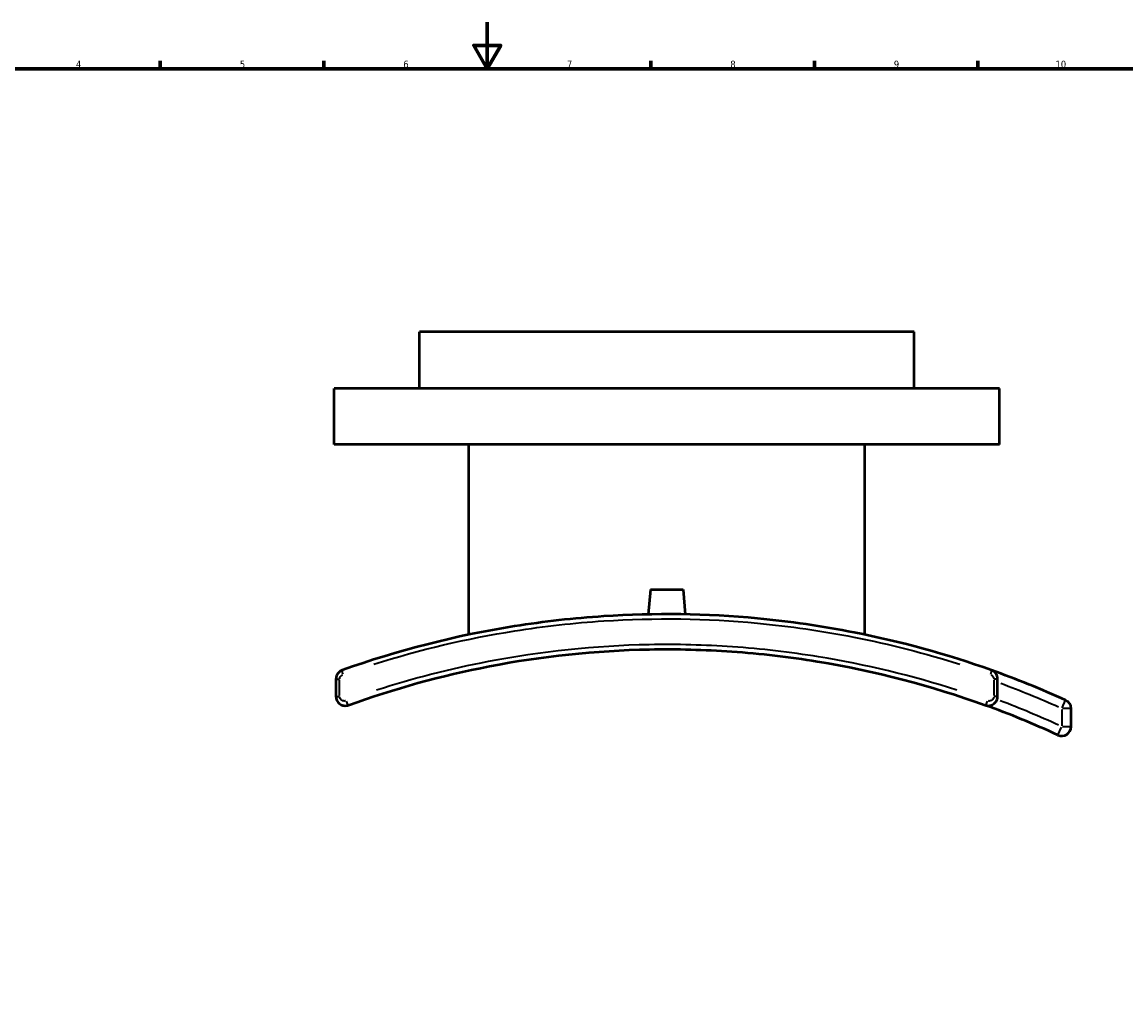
# Model space of a CAD drawing. Header units: millimetres. Extents: x -203 to 1305, y -1114 to 1124.
# Tile 4 of 8: x 221 to 694, y 171 to 594. Entities that reach past the tile are written whole.
import ezdxf

# ---------------------------------------------------------------- set-up
doc = ezdxf.new("R2010")
doc.units = ezdxf.units.MM
for name, color, linetype, lineweight in [('Border (ANSI)', 7, 'Continuous', 70), ('Visible (ANSI)', 7, 'Continuous', 50), ('Visible Narrow (ANSI)', 7, 'Continuous', 35)]:
    doc.layers.add(name, color=color, linetype=linetype, lineweight=lineweight)
doc.styles.add('Note Text (ANSI)', font='tahoma.ttf')

# ---------------------------------------------------------------- blocks, each defined once
blk = doc.blocks.new('Borders Default Border')
at = {"layer": 'Border (ANSI)'}
for p, q in [((280.33, 574), (280.33, 577.45)), ((350.42, 574), (350.42, 577.45)), ((490.58, 574), (490.58, 577.45)), ((560.67, 574), (560.67, 577.45)), ((630.75, 574), (630.75, 577.45))]:
    blk.add_line(p, q, dxfattribs=at)
at = {"layer": 'Border (ANSI)', "flags": 128}
for points in [[(420.5, 594), (420.5, 574), (414.73, 584), (426.27, 584), (420.5, 574)], [(20, 20), (20, 574), (821, 574), (821, 20), (20, 20)]]:
    blk.add_lwpolyline(points, dxfattribs=at)
at = {"layer": 'Border (ANSI)', "color": 230, "true_color": 0xff0080, "attachment_point": 7, "style": 'Note Text (ANSI)'}
for s, insert, char_height in [('4', (244.23, 574.4), 3.05), ('5', (314.48, 574.34), 3.05), ('6', (384.49, 574.34), 3.05), ('7', (454.6, 574.4), 3.05), ('8', (524.63, 574.33), 3.05), ('9', (594.7, 574.34), 3.05), ('10', (663.96, 574.34), 3.048)]:
    blk.add_mtext(s, dxfattribs=dict(at, insert=insert, char_height=char_height))

msp = doc.modelspace()

# ---------------------------------------------------------------- linework, layer by layer
at = {"layer": 'Visible (ANSI)'}
for p, q in [((603.406, 461.184), (391.406, 461.184)), ((391.406, 436.984), (391.406, 461.184)), ((603.406, 436.984), (603.406, 461.184)), ((639.906, 436.984), (354.906, 436.984)), ((354.906, 412.984), (354.906, 436.984)), ((639.906, 412.984), (639.906, 436.984)), ((639.906, 412.984), (354.906, 412.984)), ((412.606, 331.427), (412.606, 412.984)), ((582.206, 331.427), (582.206, 412.984)), ((490.406, 350.784), (489.472, 340.108)), ((490.406, 350.784), (504.406, 350.784)), ((504.406, 350.784), (505.34, 340.108)), ((355.656, 312.412), (355.656, 304.974)), ((639.156, 304.974), (639.156, 312.412)), ((670.656, 292.022), (670.656, 299.717))]:
    msp.add_line(p, q, dxfattribs=at)
for centre, radius, start, end in [((497.406, -74.816), 415, 65.68201, 70.41784), ((666.656, 299.717), 4, 0, 65.68201), ((497.406, -74.816), 400, 65.23259, 70.0643), ((666.656, 292.022), 4, 245.23259, 0)]:
    msp.add_arc(centre, radius, start, end, dxfattribs=at)
for points, knots in [([(636.497, 316.181), (617.438, 322.961), (597.742, 328.392), (564.024, 335.037), (550.218, 337.046), (514.434, 340.416), (492.323, 340.735), (457.555, 338.465), (444.797, 337.034), (406.872, 330.997), (382.096, 324.64), (358.316, 316.181)], [-28.4213047, -28.4213047, -28.4213047, -28.4213047, -22.2653376, -22.2653376, -18.0912102, -18.0912102, -11.517132, -11.517132, -7.6808821, -7.6808821, 0, 0, 0, 0]), ([(361.02, 301.214), (380.547, 308.296), (400.772, 313.905), (443.921, 322.253), (466.922, 324.686), (501.756, 325.333), (513.549, 325.031), (537.571, 323.352), (549.795, 321.927), (586.534, 315.926), (610.656, 309.606), (633.792, 301.214)], [-28.1596649, -28.1596649, -28.1596649, -28.1596649, -21.7792889, -21.7792889, -14.8265248, -14.8265248, -11.2742226, -11.2742226, -7.560002, -7.560002, 0, 0, 0, 0]), ([(358.316, 316.181), (357.888, 316.029), (357.486, 315.803), (356.727, 315.186), (356.386, 314.775), (355.944, 313.955), (355.806, 313.569), (355.681, 312.92), (355.656, 312.666), (355.656, 312.412)], [-0.24780305, -0.24780305, -0.24780305, -0.24780305, -0.17844043, -0.17844043, -0.09913357, -0.09913357, -0.0381283, -0.0381283, 0, 0, 0, 0]), ([(639.156, 312.412), (639.156, 312.802), (639.099, 313.192), (638.807, 314.162), (638.486, 314.713), (637.627, 315.62), (637.086, 315.971), (636.497, 316.181)], [-0.24780305, -0.24780305, -0.24780305, -0.24780305, -0.18927536, -0.18927536, -0.09563106, -0.09563106, 0, 0, 0, 0]), ([(355.656, 304.974), (355.656, 304.371), (355.795, 303.768), (356.375, 302.575), (356.87, 302.016), (357.932, 301.323), (358.454, 301.12), (359.411, 300.959), (359.837, 300.956), (360.515, 301.059), (360.772, 301.124), (361.02, 301.214)], [-0.38858661, -0.38858661, -0.38858661, -0.38858661, -0.29804305, -0.29804305, -0.18890052, -0.18890052, -0.10494473, -0.10494473, -0.04036336, -0.04036336, 0, 0, 0, 0]), ([(633.792, 301.214), (634.451, 300.975), (635.17, 300.914), (636.521, 301.154), (637.154, 301.443), (638.085, 302.201), (638.427, 302.612), (638.869, 303.431), (639.007, 303.817), (639.132, 304.466), (639.156, 304.72), (639.156, 304.974)], [-0.38858654, -0.38858654, -0.38858654, -0.38858654, -0.28154359, -0.28154359, -0.17844312, -0.17844312, -0.09913507, -0.09913507, -0.03812887, -0.03812887, 0, 0, 0, 0])]:
    msp.add_open_spline(points, degree=3, knots=knots, dxfattribs=at)
at = {"layer": 'Visible Narrow (ANSI)'}
for p, q in [((355.661, 312.412), (357.11, 312.412)), ((639.152, 312.412), (637.702, 312.412)), ((357.242, 305.346), (357.242, 312.04)), ((637.57, 312.04), (637.57, 305.346)), ((355.661, 304.974), (357.11, 304.974)), ((639.152, 304.974), (637.702, 304.974)), ((666.785, 300.003), (668.298, 303.351)), ((666.656, 299.332), (666.656, 292.407)), ((670.644, 299.717), (666.97, 299.717)), ((664.986, 288.401), (666.525, 291.737)), ((666.97, 292.022), (670.644, 292.022))]:
    msp.add_line(p, q, dxfattribs=at)
for radius, start, end in [(411, 65.88915, 69.61774), (404, 65.44581, 69.28379)]:
    msp.add_arc((497.406, -74.816), radius, start, end, dxfattribs=at)
for centre, major_axis, ratio, start_param, end_param in [((358.986, 314.296), (-0.67, 1.884), 0.193587, 0.075102, 1.4269376), ((635.827, 314.296), (0.67, 1.884), 0.193587, 4.8562477, 6.2080833), ((360.338, 303.094), (0.682, -1.88), 0.1912781, 4.7251265, 6.2011822), ((634.474, 303.094), (-0.682, -1.88), 0.1912781, 0.0820031, 1.5580588)]:
    msp.add_ellipse(centre, major_axis=major_axis, ratio=ratio, start_param=start_param, end_param=end_param, dxfattribs=at)
for points, knots in [([(371.849, 318.753), (391.48, 324.977), (411.712, 329.782), (444.895, 335.049), (457.63, 336.473), (492.332, 338.733), (514.403, 338.415), (550.119, 335.061), (563.899, 333.062), (592.925, 327.359), (608.116, 323.461), (622.964, 318.753)], [1.4210652, 1.4210652, 1.4210652, 1.4210652, 7.6808821, 7.6808821, 11.517132, 11.517132, 18.0912102, 18.0912102, 22.2653376, 22.2653376, 27.0002394, 27.0002394, 27.0002394, 27.0002394]), ([(621.75, 307.588), (602.484, 313.814), (582.62, 318.633), (550.213, 323.911), (537.891, 325.343), (513.677, 327.03), (501.791, 327.334), (466.679, 326.684), (443.494, 324.239), (404.594, 316.734), (388.633, 312.62), (373.062, 307.588)], [1.4079832, 1.4079832, 1.4079832, 1.4079832, 7.560002, 7.560002, 11.2742226, 11.2742226, 14.8265248, 14.8265248, 21.7792889, 21.7792889, 26.7516816, 26.7516816, 26.7516816, 26.7516816]), ([(357.246, 312.536), (357.251, 312.622), (357.262, 312.707), (357.317, 312.99), (357.387, 313.184), (357.608, 313.593), (357.779, 313.799), (358.128, 314.082), (358.29, 314.179), (358.462, 314.252)], [0.01239015, 0.01239015, 0.01239015, 0.01239015, 0.0381283, 0.0381283, 0.09913357, 0.09913357, 0.17844043, 0.17844043, 0.23541289, 0.23541289, 0.23541289, 0.23541289]), ([(636.35, 314.252), (636.601, 314.145), (636.832, 313.986), (637.234, 313.563), (637.395, 313.287), (637.529, 312.842), (637.557, 312.689), (637.566, 312.536)], [0.01239015, 0.01239015, 0.01239015, 0.01239015, 0.09563106, 0.09563106, 0.18927536, 0.18927536, 0.23541289, 0.23541289, 0.23541289, 0.23541289]), ([(359.75, 303.038), (359.683, 303.021), (359.616, 303.007), (359.339, 302.965), (359.125, 302.967), (358.645, 303.047), (358.383, 303.149), (357.851, 303.495), (357.603, 303.775), (357.34, 304.313), (357.275, 304.544), (357.252, 304.78)], [0.01942933, 0.01942933, 0.01942933, 0.01942933, 0.04036336, 0.04036336, 0.10494473, 0.10494473, 0.18890052, 0.18890052, 0.29804305, 0.29804305, 0.36915728, 0.36915728, 0.36915728, 0.36915728]), ([(637.561, 304.78), (637.555, 304.718), (637.546, 304.656), (637.495, 304.396), (637.426, 304.202), (637.204, 303.793), (637.033, 303.587), (636.566, 303.209), (636.249, 303.064), (635.634, 302.955), (635.341, 302.966), (635.063, 303.038)], [0.01942933, 0.01942933, 0.01942933, 0.01942933, 0.03812887, 0.03812887, 0.09913507, 0.09913507, 0.17844312, 0.17844312, 0.28154359, 0.28154359, 0.36915721, 0.36915721, 0.36915721, 0.36915721])]:
    msp.add_open_spline(points, degree=3, knots=knots, dxfattribs=at)

# ---------------------------------------------------------------- block references
msp.add_blockref('Borders Default Border', (0, 0))

doc.saveas('drawing.dxf')
